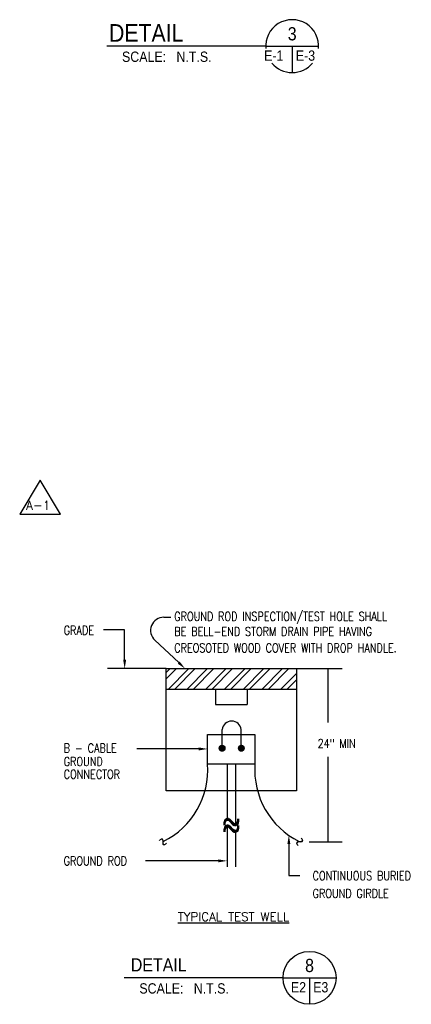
# Model space of a CAD drawing. Extents: x -762 to 3250, y 148 to 2899.
# Tile 1 of 9: x -483 to 50, y 269 to 1608. Entities that reach past the tile are written whole.
import ezdxf
from ezdxf.enums import TextEntityAlignment as Align

# ---------------------------------------------------------------- set-up
doc = ezdxf.new("R2010")
doc.units = 0
doc.header["$LTSCALE"] = 96
doc.header["$MEASUREMENT"] = 0
doc.layers.get('0').update_dxf_attribs({"linetype": 'CONTINUOUS'})
for name, color, linetype in [('102', 2, 'CONTINUOUS'), ('104', 4, 'CONTINUOUS'), ('E2', 2, 'CONTINUOUS'), ('REV-A1', 2, 'CONTINUOUS'), ('S4', 2, 'CONTINUOUS'), ('TEXT', 3, 'CONTINUOUS'), ('TITLE', 7, 'CONTINUOUS')]:
    doc.layers.add(name, color=color, linetype=linetype)
doc.styles.add('L120', font='simplex.shx', dxfattribs={"height": 13.44})
doc.styles.add('SIMPLEX', font='SIMPLEX.shx', dxfattribs={"width": 0.8, "height": 12})
doc.styles.add('SUB-TIT', font='SIMPLEX', dxfattribs={"height": 18})
doc.styles.add('SX-FRAC', font='SX-FRAC.shx', dxfattribs={"width": 0.9, "height": 14})

# ---------------------------------------------------------------- blocks, each defined once
blk = doc.blocks.new('*X41')
at = {"color": 0}
for p, q in [((3102.5, 2186.1), (3107.8, 2191.4)), ((3102.5, 2177.6), (3116.3, 2191.4)), ((3105.1, 2163.2), (3133.2, 2191.4)), ((3113.6, 2163.2), (3141.7, 2191.4)), ((3130.6, 2163.2), (3158.7, 2191.4)), ((3139, 2163.2), (3167.2, 2191.4)), ((3156, 2163.2), (3184.2, 2191.4)), ((3164.5, 2163.2), (3192.6, 2191.4)), ((3181.5, 2163.2), (3209.6, 2191.4)), ((3190, 2163.2), (3218.1, 2191.4)), ((3206.9, 2163.2), (3235.1, 2191.4)), ((3215.4, 2163.2), (3243.6, 2191.4)), ((3232.4, 2163.2), (3260.5, 2191.4)), ((3240.9, 2163.2), (3269, 2191.4)), ((3257.8, 2163.2), (3279.4, 2184.8)), ((3266.3, 2163.2), (3279.4, 2176.3))]:
    blk.add_line(p, q, dxfattribs=at)
blk = doc.blocks.new('*X40')
at = {"color": 0}
for p, q in [((3200.7, 2069.4), (3208.4, 2069.4)), ((3200.7, 2069.2), (3208.4, 2069.2)), ((3200.7, 2069.1), (3208.4, 2069.1)), ((3200.7, 2069), (3208.4, 2069)), ((3200.7, 2068.9), (3208.4, 2068.9)), ((3200.7, 2068.8), (3208.4, 2068.8)), ((3200.7, 2068.6), (3208.4, 2068.6)), ((3200.7, 2068.5), (3208.4, 2068.5)), ((3200.8, 2069.9), (3208.3, 2069.9)), ((3200.8, 2069.8), (3208.3, 2069.8)), ((3200.8, 2069.6), (3208.3, 2069.6)), ((3200.8, 2069.5), (3208.4, 2069.5)), ((3200.8, 2068.4), (3208.3, 2068.4)), ((3200.8, 2068.2), (3208.3, 2068.2)), ((3200.8, 2068.1), (3208.3, 2068.1)), ((3200.8, 2068), (3208.3, 2068)), ((3200.9, 2070.2), (3208.2, 2070.2)), ((3200.9, 2070.1), (3208.2, 2070.1)), ((3200.9, 2070), (3208.2, 2070)), ((3200.9, 2067.9), (3208.2, 2067.9)), ((3200.9, 2067.8), (3208.2, 2067.8)), ((3201, 2070.5), (3208.1, 2070.5)), ((3201, 2070.4), (3208.1, 2070.4)), ((3201, 2067.6), (3208.2, 2067.6)), ((3201, 2067.5), (3208.1, 2067.5)), ((3201.1, 2070.6), (3208, 2070.6)), ((3201.1, 2067.4), (3208, 2067.4)), ((3201.1, 2067.2), (3208, 2067.2)), ((3201.2, 2070.9), (3207.9, 2070.9)), ((3201.2, 2070.8), (3207.9, 2070.8)), ((3201.2, 2067.1), (3207.9, 2067.1)), ((3201.3, 2071), (3207.8, 2071)), ((3201.3, 2067), (3207.9, 2067)), ((3201.3, 2066.9), (3207.8, 2066.9)), ((3201.4, 2071.1), (3207.7, 2071.1)), ((3201.4, 2066.8), (3207.7, 2066.8)), ((3201.5, 2071.2), (3207.6, 2071.2)), ((3201.5, 2066.6), (3207.6, 2066.6)), ((3201.6, 2071.4), (3207.5, 2071.4)), ((3201.6, 2066.5), (3207.5, 2066.5)), ((3201.7, 2071.5), (3207.4, 2071.5)), ((3201.7, 2066.4), (3207.4, 2066.4)), ((3201.8, 2071.6), (3207.3, 2071.6)), ((3201.8, 2066.2), (3207.3, 2066.2)), ((3201.9, 2071.8), (3207.2, 2071.8)), ((3202, 2066.1), (3207.1, 2066.1)), ((3202.1, 2071.9), (3207, 2071.9)), ((3202.1, 2066), (3207, 2066)), ((3202.2, 2072), (3206.9, 2072)), ((3202.3, 2065.9), (3206.8, 2065.9)), ((3202.4, 2072.1), (3206.7, 2072.1)), ((3202.5, 2065.8), (3206.7, 2065.8)), ((3202.6, 2072.2), (3206.5, 2072.2)), ((3202.7, 2065.6), (3206.5, 2065.6)), ((3202.8, 2072.4), (3206.3, 2072.4)), ((3202.9, 2065.5), (3206.2, 2065.5)), ((3203.1, 2072.5), (3206, 2072.5)), ((3203.2, 2065.4), (3205.9, 2065.4)), ((3203.4, 2072.6), (3205.7, 2072.6)), ((3203.6, 2065.2), (3205.5, 2065.2)), ((3204, 2072.8), (3205.1, 2072.8)), ((3204.4, 2065.1), (3204.7, 2065.1))]:
    blk.add_line(p, q, dxfattribs=at)
blk = doc.blocks.new('A-1')
at = {"layer": 'REV-A1'}
blk.add_lwpolyline([(-28, -19.2), (27.5, -19.2), (-0.3, 27.2)], close=True, dxfattribs=at)
at = {"layer": 'REV-A1', "style": 'L120'}
blk.add_text('A-1', height=12, dxfattribs=at).set_placement((-2.8, -13.2), align=Align.CENTER)

msp = doc.modelspace()

# ---------------------------------------------------------------- linework, layer by layer
at = {"layer": '102'}
for p, q in [((-148.27194, 1571.88078), (-76.27194, 1571.88078)), ((-112.27194, 1571.88078), (-112.27194, 1535.88078))]:
    msp.add_line(p, q, dxfattribs=at)
at = {"layer": '104'}
msp.add_line((-148.27194, 1571.88078), (-364.27194, 1571.88078), dxfattribs=at)
for start, end in [(354.74746728, 185.25253272), (219.84502328, 320.15497672)]:
    msp.add_arc((-112.27194, 1571.88078), 36, start, end, dxfattribs=at)
at = {"layer": 'E2'}
msp.add_line((-286.64216, 795.20546), (-277.12783, 795.20546), dxfattribs=at)
at = {"layer": 'S4', "color": 4}
msp.add_line((-124.71442, 304.89469), (-340.71442, 304.89469), dxfattribs=at)
at = {"layer": 'S4', "color": 2}
for p, q in [((-124.71442, 304.89469), (-52.71442, 304.89469)), ((-88.71442, 304.89469), (-88.71442, 268.89469))]:
    msp.add_line(p, q, dxfattribs=at)
at = {"layer": 'S4', "color": 4}
msp.add_circle((-88.71442, 304.89469), 36, dxfattribs=at)
at = {"layer": 'TITLE', "color": 2}
for p, q in [((-242.76392, 795.20546), (-242.42803, 795.20546)), ((-339.93238, 777.91961), (-368.61297, 777.91961)), ((-339.93238, 737.3881), (-339.93238, 777.91961)), ((-266.50388, 733.53497), (-298.97836, 764.09752)), ((-283.45926, 725.3881), (-363.06364, 725.3881)), ((-283.45926, 725.3881), (-106.61111, 725.3881)), ((-283.45926, 559.12542), (-283.45926, 725.3881)), ((-106.61111, 725.3881), (-106.61111, 559.12542)), ((-106.61111, 725.3881), (-44.31174, 725.3881)), ((-63.66914, 725.3881), (-63.66914, 652.16607)), ((-283.45926, 697.24673), (-106.61111, 697.24673)), ((-216.64912, 697.24673), (-216.64912, 676.58551)), ((-173.42126, 697.24673), (-173.42126, 676.58551)), ((-216.64912, 676.58551), (-173.42126, 676.58551)), ((-227.1894, 595.57447), (-227.1894, 635.7922)), ((-227.1894, 635.7922), (-162.88098, 635.7922)), ((-207.52454, 617.23852), (-207.52454, 642.50993)), ((-181.44426, 617.23852), (-181.44426, 642.50993)), ((-162.88098, 635.7922), (-162.88098, 595.57447)), ((-239.1894, 616.19126), (-323.54773, 616.19126)), ((-63.66914, 605.53835), (-63.66914, 489.80036)), ((-162.88098, 595.57447), (-227.1894, 595.57447)), ((-200.59291, 595.57447), (-200.59291, 521.15288)), ((-189.47746, 595.57447), (-189.47746, 514.12254)), ((-106.61111, 559.12542), (-283.45926, 559.12542)), ((-200.59291, 510.47041), (-200.59291, 455.94037)), ((-189.47746, 503.34876), (-189.47746, 455.94037)), ((-116.79935, 486.72905), (-116.79935, 443.87505)), ((-89.13942, 489.80036), (-44.31174, 489.80036)), ((-212.59291, 463.98392), (-311.38559, 463.98392)), ((-116.79935, 443.87505), (-101.84761, 443.87505))]:
    msp.add_line(p, q, dxfattribs=at)
for centre in [(-207.52454, 617.23852), (-181.44426, 617.23852)]:
    msp.add_circle(centre, 3.83483, dxfattribs=at)
for centre, radius, start, end in [((-286.64216, 777.20546), 18, 90, 226.73726859), ((-194.4844, 640.9064), 13.13836, 7.01036425, 172.98963575)]:
    msp.add_arc(centre, radius, start, end, dxfattribs=at)
at = {"layer": 'TITLE', "color": 3}
for centre, start, end in [((-335.7259, 587.83289), 296.34311569, 4.0798276), ((-54.34447, 587.83289), 175.9201724, 243.65688431)]:
    msp.add_arc(centre, 108.81225, start, end, dxfattribs=at)
at = {"layer": 'TITLE', "color": 2}
for points in [[(-337.93238, 737.3881), (-341.93238, 737.3881), (-339.93238, 725.3881)], [(-265.13319, 734.9914), (-267.87457, 732.07853), (-257.76525, 725.31083)], [(-239.1894, 618.19126), (-239.1894, 614.19126), (-227.1894, 616.19126)], [(-118.79935, 486.72905), (-114.79935, 486.72905), (-116.79935, 498.72905)], [(-212.59291, 465.98392), (-212.59291, 461.98392), (-200.59291, 463.98392)]]:
    msp.add_solid(points, dxfattribs=at)

# ---------------------------------------------------------------- block references
at = {"layer": 'REV-A1'}
msp.add_blockref('A-1', (-454.54187, 954.62931), dxfattribs=at)
at = {"layer": 'TITLE', "color": 2}
for name, p in [('*X41', (-3385.99816, -1465.98948)), ('*X40', (-3412.08131, -1451.70526)), ('*X40', (-3386.00103, -1451.70526))]:
    msp.add_blockref(name, p, dxfattribs=at)

# ---------------------------------------------------------------- texts
at = {"layer": '102', "style": 'SX-FRAC', "width": 0.9}
msp.add_text('SCALE:   N.T.S.', height=14, dxfattribs=at).set_placement((-282.65606, 1557.53221), align=Align.MIDDLE)
msp.add_text('E-1', height=14, dxfattribs=at).set_placement((-137.29452, 1552.0319), align=Align.CENTER)
msp.add_text('E-3', height=14, dxfattribs=at).set_placement((-107.35657, 1552.0319))
at = {"layer": '104', "style": 'SX-FRAC', "width": 0.9}
for s, height, p in [('DETAIL', 24, (-310.60514, 1589.88078)), ('3', 18, (-112.27194, 1588.73249))]:
    msp.add_text(s, height=height, dxfattribs=at).set_placement(p, align=Align.MIDDLE)
at = {"layer": 'S4', "color": 4, "style": 'SX-FRAC', "width": 0.9}
for s, p in [('DETAIL', (-293.60296, 322.58295)), ('8', (-88.71442, 321.74639))]:
    msp.add_text(s, height=18, dxfattribs=at).set_placement(p, align=Align.MIDDLE)
at = {"layer": 'S4', "color": 2, "style": 'SX-FRAC', "width": 0.9}
msp.add_text('SCALE:   N.T.S.', height=14, dxfattribs=at).set_placement((-259.10796, 290.54612), align=Align.MIDDLE)
for s, p in [('E2', (-114.02865, 285.04581)), ('E3', (-83.79906, 285.04581))]:
    msp.add_text(s, height=14, dxfattribs=at).set_placement(p)
at = {"layer": 'TEXT', "color": 2, "style": 'SIMPLEX', "width": 0.8}
for s, p in [('GROUND ROD INSPECTION/TEST HOLE SHALL ', (-272.58786, 790.46433)), ('GRADE', (-422.67293, 771.55651)), ('BE BELL-END STORM DRAIN PIPE HAVING', (-272.58786, 769.8929)), ('CREOSOTED WOOD COVER WITH DROP HANDLE.', (-272.58786, 747.50844)), ('24" MIN', (-77.71134, 617.54375)), ('B - CABLE', (-422.67293, 611.39847)), ('GROUND', (-422.67293, 593.06713)), ('CONNECTOR', (-422.67293, 575.7006)), ('GROUND ROD', (-422.78467, 457.85825)), ('CONTINUOUS BURIED', (-84.63658, 437.74938)), ('GROUND GIRDLE', (-84.63658, 413.61875))]:
    msp.add_text(s, height=12, dxfattribs=at).set_placement(p)
at = {"layer": 'TEXT', "color": 3, "style": 'SUB-TIT'}
msp.add_text('%%UTYPICAL TEST WELL', height=11.826985, dxfattribs=at).set_placement((-267.78239, 382.07862))
at = {"layer": 'TITLE', "color": 2, "style": 'SIMPLEX', "width": 0.8}
for p in [(-194.80013, 504.04143), (-194.80013, 494.81981)]:
    msp.add_text('%%126', height=30.004383, dxfattribs=at).set_placement(p, align=Align.CENTER)
for rotation, p in [(134.98120455, (-283.11553, 494.66216)), (225.01879545, (-106.95484, 494.66216))]:
    msp.add_text('%%126', height=15.821981, rotation=rotation, dxfattribs=at).set_placement(p, align=Align.CENTER)

doc.saveas('drawing.dxf')
